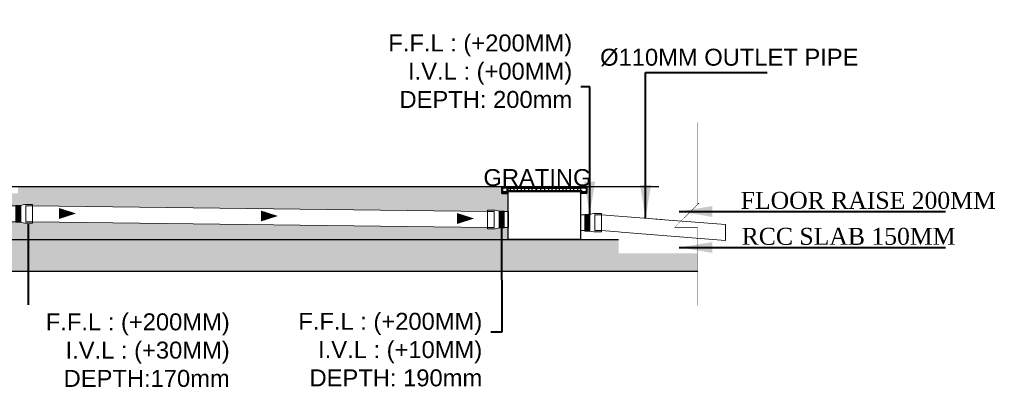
# Model space of a CAD drawing. Header units: inches. Extents: x 105152 to 158499, y 12149 to 30915.
# Tile 68 of 256: x 122849 to 122997, y 22284 to 22341. Entities that reach past the tile are written whole.
import ezdxf

# ---------------------------------------------------------------- set-up
doc = ezdxf.new("R2010")
doc.units = ezdxf.units.IN
doc.header["$MEASUREMENT"] = 0
doc.layers.add('00-ABM-GRATING', color=160, linetype='Continuous')
doc.layers.add('SYM-GRATING', color=8, linetype='Continuous')
for name, color, linetype, lineweight in [('BORDER', 7, 'Continuous', 40), ('CKD Dimensions', 3, 'Continuous', 0), ('Flow Direction', 1, 'Continuous', 0), ('P2 WASTE', 3, 'Continuous', 0), ('PP-SECTION LINE', 6, 'Continuous', 25), ('PP-TEXT', 7, 'Continuous', 40), ('WALLS', 7, 'Continuous', 30)]:
    doc.layers.add(name, color=color, linetype=linetype, lineweight=lineweight)
doc.styles.add('Arial', font='GOTHIC.TTF')
doc.styles.get("Standard").update_dxf_attribs({"font": 'arial.ttf', "height": 6})
doc.styles.add('TIMES NEW ROMAN', font='times.ttf')
doc.dimstyles.new('PP-DIM', dxfattribs={"dimtxt": 4, "dimasz": 1, "dimexe": 1, "dimexo": 1, "dimgap": 0.09, "dimtad": 0, "dimdec": 0, "dimzin": 0, "dimdsep": 46, "dimlunit": 4, "dimtxsty": 'TIMES NEW ROMAN', "dimblk": 'ARCHTICK', "dimcen": 0.09, "dimdle": 1, "dimclrd": 256, "dimclre": 256, "dimclrt": 256, "dimadec": 0, "dimazin": 0, "dimtfac": 1, "dimtdec": 4, "dimtofl": 0, "dimtmove": 1, "dimatfit": 3, "dimfxl": 1, "dimtolj": 1, "dimtzin": 0, "dimlwd": -1, "dimlwe": -1, "dimarcsym": 0})
pattern_1 = [(37.5, (106264.80735, 28272.1995), (-0.0102402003, 0.313224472), [0, -0.2470912, 0, -0.276352, 0, -0.26416]), (7.5, (106264.80735, 28272.1995), (0.287694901, 0.458768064), [0, -0.1332992, 0, -0.2227072, 0, -0.085344]), (327.5, (106264.6074, 28272.1995), (0.506235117, 0.000919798), [0, -0.08128, 0, -0.292608, 0, -0.382016]), (317.5, (106264.6074, 28272.1995), (0.48867613, 0.142674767), [0, -0.04064, 0, -0.1918208, 0, -0.219456])]

# ---------------------------------------------------------------- blocks, each defined once
blk = doc.blocks.new('zw$ED55')
at = {"layer": '00-ABM-GRATING', "lineweight": 0}
for p, q in [((20.1, -77.3), (20.1, 1.7)), ((23.1, -77.3), (23.1, 1.7)), ((26.2, -77.3), (26.2, 1.7)), ((29.3, -77.3), (29.3, 1.7)), ((32.3, -77.3), (32.3, 1.7)), ((35.4, -77.3), (35.4, 1.7)), ((38.4, -77.3), (38.4, 1.7)), ((97.9, -81.4), (97.9, 6.4))]:
    blk.add_line(p, q, dxfattribs=at)
at = {"layer": '00-ABM-GRATING', "lineweight": 0, "flags": 128}
blk.add_lwpolyline([(0, -75), (42.5, -75), (42.5, 0), (0, 0)], close=True, dxfattribs=at)
for points in [[(20.1, 1.7), (39.6, 1.7), (61.9, 6.4), (97.9, 6.4)], [(97.9, 6.4), (97.9, 0), (66.4, 0)], [(66.4, -75), (66.4, 0)], [(20.1, -77.3), (39.6, -77.3), (61.9, -81.4), (97.9, -81.4)], [(97.9, -81.4), (97.9, -75), (66.4, -75)]]:
    blk.add_lwpolyline(points, dxfattribs=at)
blk = doc.blocks.new('_ArchTick')
at = {"color": 0, "linetype": 'ByBlock', "const_width": 0.15}
blk.add_lwpolyline([(-0.5, -0.5), (0.5, 0.5)], dxfattribs=at)

msp = doc.modelspace()

# ---------------------------------------------------------------- hatches: boundary and pattern name
at = {"layer": 'BORDER'}
h = msp.add_hatch(dxfattribs=at)
h.set_pattern_fill('ANSI31', color=1, scale=0.004425, style=0)
h.set_pattern_definition([(45, (122687.00750585, 22115.45125964), (-0.0003911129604, 0.0003911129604), [])])
h.paths.add_polyline_path([(122921.64, 22315.94), (122921.6, 22315.94), (122921.6, 22315.02), (122922.54, 22315.02), (122922.53, 22315.04), (122921.64, 22315.04)])
h = msp.add_hatch(dxfattribs=at)
h.set_pattern_fill('ANSI31', color=1, scale=0.004425, style=0)
h.set_pattern_definition([(45, (122688.93467343, 22115.45125964), (-0.0003911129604, 0.0003911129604), [])])
h.paths.add_polyline_path([(122934.32, 22315.07), (122933.46, 22315.07), (122933.45, 22315.04), (122934.35, 22315.04), (122934.35, 22315.94), (122934.32, 22315.94)])
at = {"layer": 'CKD Dimensions', "ltscale": 0.25}
h = msp.add_hatch(dxfattribs=at)
h.set_pattern_fill('AR-SAND', color=251, scale=0.0064)
h.set_pattern_definition(pattern_1)
h.paths.add_polyline_path([(122738.24, 22310.5), (122741.88, 22314.12), (122741.68, 22314.12), (122741.68, 22316.04), (122747.44, 22316.04), (122747.44, 22315.78), (122748.09, 22315.78, 0.414202), (122748.03, 22315.72, 1), (122748.16, 22315.72, 0.414214), (122748.09, 22315.78), (122751.49, 22315.78, 2.414214), (122751.55, 22315.72), (122751.55, 22315.23, 0.240857), (122751.55, 22314.06), (122751.55, 22313.92), (122748.03, 22313.92), (122748.03, 22313.15, 0.414214), (122748.35, 22312.83), (122751.23, 22312.83, 0.414214), (122751.55, 22313.15), (122751.55, 22313.92), (122751.55, 22314.06, 0.051456), (122752.19, 22312.83), (122752.86, 22312.83), (122752.86, 22312.75, 0.787099), (122753.22, 22312.61), (122754.13, 22312.61, 1), (122754.39, 22312.61), (122754.74, 22312.84), (122772.68, 22312.48), (122772.68, 22312.27), (122773.83, 22312.27), (122774.45, 22312.39), (122774.54, 22312.4), (122775.17, 22312.4), (122775.17, 22312.42), (122775.82, 22312.41), (122775.82, 22311.24), (122786.73, 22311.24), (122786.73, 22312), (122787.37, 22312), (122787.37, 22311.92), (122787.96, 22311.92), (122788, 22311.92), (122788.71, 22311.79), (122789.86, 22311.79), (122789.86, 22312), (122833.63, 22311.18), (122833.63, 22310.98), (122834.78, 22310.98), (122835.5, 22311.11), (122836.12, 22311.11), (122836.12, 22311.18), (122836.77, 22311.18), (122836.77, 22310.02), (122847.67, 22310.02), (122847.67, 22310.7), (122848.31, 22310.7), (122848.31, 22310.63), (122848.94, 22310.63), (122849.65, 22310.5), (122850.8, 22310.5), (122850.8, 22310.7), (122919.4, 22309.84), (122919.4, 22309.64), (122920.55, 22309.64), (122921.27, 22309.77), (122921.89, 22309.77), (122921.89, 22309.84), (122922.53, 22309.84), (122922.53, 22308.04), (122741.68, 22308.04), (122741.68, 22310.5)])
h = msp.add_hatch(dxfattribs=at)
h.set_pattern_fill('AR-SAND', color=251, scale=0.0064)
h.set_pattern_definition(pattern_1)
h.paths.add_polyline_path([(122848.64, 22316.04), (122921.57, 22316.04), (122921.57, 22315.84), (122921.57, 22315.21), (122921.57, 22315.21), (122921.57, 22314.97), (122922.53, 22314.97), (122922.53, 22312.24), (122921.89, 22312.24), (122921.89, 22312.29), (122921.79, 22312.29), (122921.7, 22312.29), (122921.6, 22312.29), (122921.5, 22312.29), (122921.4, 22312.29), (122921.3, 22312.29), (122921.27, 22312.29), (122920.55, 22312.44), (122919.4, 22312.44), (122919.4, 22312.24), (122850.8, 22313.1), (122850.8, 22313.31), (122849.65, 22313.31), (122848.94, 22313.16), (122848.9, 22313.16), (122848.8, 22313.16), (122848.7, 22313.16), (122848.6, 22313.16), (122848.51, 22313.16), (122848.41, 22313.16), (122848.31, 22313.16), (122848.31, 22313.1), (122847.67, 22313.1), (122847.67, 22315), (122848.64, 22315), (122848.64, 22315.21), (122848.64, 22315.84)])
h.paths.add_polyline_path([(122787.7, 22316.04), (122835.81, 22316.04), (122835.81, 22315.84), (122835.81, 22315.21), (122835.81, 22315.21), (122835.81, 22314.97), (122836.77, 22314.97), (122836.77, 22313.58), (122836.12, 22313.58), (122836.12, 22313.64), (122836.02, 22313.64), (122835.93, 22313.64), (122835.83, 22313.64), (122835.73, 22313.64), (122835.63, 22313.64), (122835.53, 22313.64), (122835.5, 22313.64), (122834.78, 22313.79), (122833.63, 22313.79), (122833.63, 22313.58), (122789.86, 22314.4), (122789.86, 22314.6), (122788.71, 22314.6), (122788, 22314.45), (122787.96, 22314.45), (122787.86, 22314.45), (122787.76, 22314.45), (122787.66, 22314.45), (122787.57, 22314.45), (122787.47, 22314.45), (122787.37, 22314.45), (122787.37, 22314.4), (122786.73, 22314.4), (122786.73, 22315), (122787.7, 22315), (122787.7, 22315.21), (122787.7, 22315.84)])
at = {"layer": 'PP-SECTION LINE', "ltscale": 0.25}
h = msp.add_hatch(dxfattribs=at)
h.set_pattern_fill('AR-CONC', color=251, scale=0.032)
h.set_pattern_definition([(50, (109391.669, 18676.5916), (5.8299094, -0.5100507), [0.6096, -6.7056]), (355, (109391.669, 18676.5916), (-1.1277704, 6.1138126), [0.48768, -5.36448]), (100.451, (109392.1546, 18676.549), (4.70216, 5.603734), [0.51808, -5.69888]), (46.1842, (109391.669, 18678.217), (8.6745293, -1.3453545), [0.9144, -10.0584]), (96.6356, (109392.392, 18678.105), (7.5969355, 7.917618), [0.77712, -8.54832]), (351.184, (109391.669, 18678.217), (7.5969474, 7.917604), [0.73152, -8.04672]), (21, (109392.4816, 18677.811), (4.8516762, -3.2724966), [0.6096, -6.7056]), (326, (109392.4816, 18677.811), (1.977665, 5.894015), [0.48768, -5.36448]), (71.4514, (109392.886, 18677.538), (6.8293277, 2.6215314), [0.51808, -5.69888]), (37.5, (109391.6688, 18676.5916), (0.0988353, 2.70576124), [0, -5.299456, 0, -5.44576, 0, -5.3848]), (7.5, (109391.6688, 18676.5916), (2.1382292, 3.2057784), [0, -3.104896, 0, -5.177536, 0, -2.05232]), (327.5, (109389.8562, 18676.5916), (4.33889905, -0.1833198), [0, -2.032, 0, -6.33984, 0, -8.41248]), (317.5, (109389.0434, 18676.5916), (4.7401338, 0.8136477), [0, -2.6416, 0, -4.210304, 0, -5.97408])])
h.paths.add_polyline_path([(122741.68, 22303.24), (122951.04, 22303.24), (122951.04, 22308.04), (122741.68, 22308.04)])

# ---------------------------------------------------------------- linework, layer by layer
at = {"color": 7}
for p, q in [((122741.68, 22316.04), (122951.1, 22316.04)), ((122741.68, 22308.04), (122951.1, 22308.04)), ((122741.68, 22303.24), (122951.1, 22303.24))]:
    msp.add_line(p, q, dxfattribs=at)
at = {"layer": 'BORDER', "color": 4}
msp.add_line((122922.31, 22315.38), (122933.66, 22315.38), dxfattribs=at)
at = {"layer": 'Flow Direction'}
for points in [[(122857.38, 22311.95, 0, 1.64, 0), (122854.82, 22311.95, 1.64, 1.64, 0)], [(122887.8, 22311.57, 0, 1.64, 0), (122885.24, 22311.57, 1.64, 1.64, 0)], [(122917.38, 22311.19, 0, 1.64, 0), (122914.82, 22311.19, 1.64, 1.64, 0)]]:
    msp.add_lwpolyline(points, format="xyseb", dxfattribs=at)
at = {"layer": 'P2 WASTE'}
for p, q in [((122850.81, 22313.1), (122919.41, 22312.24)), ((122919.41, 22309.84), (122850.81, 22310.7))]:
    msp.add_line(p, q, dxfattribs=at)
at = {"layer": 'SYM-GRATING', "color": 4}
for p, q in [((122921.57, 22314.97), (122921.57, 22316.04)), ((122921.57, 22314.97), (122922.53, 22314.97)), ((122934.4, 22315), (122933.46, 22315)), ((122934.4, 22315), (122934.4, 22316.04))]:
    msp.add_line(p, q, dxfattribs=at)
at = {"layer": 'SYM-GRATING', "color": 4, "flags": 128}
msp.add_lwpolyline([(122922.53, 22315.77), (122933.44, 22315.77), (122933.44, 22308.04), (122922.53, 22308.04)], close=True, dxfattribs=at)
at = {"layer": 'WALLS', "color": 1}
for p, q in [((122921.69, 22315.21), (122921.69, 22315.84)), ((122921.69, 22315.84), (122934.27, 22315.84)), ((122934.27, 22315.21), (122921.69, 22315.21)), ((122929.04, 22315.21), (122928.84, 22315.21))]:
    msp.add_line(p, q, dxfattribs=at)
at = {"layer": 'WALLS', "color": 3}
for p, q in [((122928.86, 22315.21), (122928.86, 22315.38)), ((122928.86, 22315.38), (122929.04, 22315.38)), ((122929.04, 22315.38), (122929.04, 22315.21))]:
    msp.add_line(p, q, dxfattribs=at)
at = {"layer": 'WALLS', "color": 1}
for points in [[(122921.69, 22315.84), (122922.3, 22315.84), (122922.3, 22315.21), (122921.69, 22315.21)], [(122922.85, 22315.84), (122923.38, 22315.84), (122923.38, 22315.38), (122922.85, 22315.38)], [(122923.94, 22315.84), (122924.47, 22315.84), (122924.47, 22315.38), (122923.94, 22315.38)], [(122925.03, 22315.84), (122925.57, 22315.84), (122925.57, 22315.38), (122925.03, 22315.38)], [(122926.12, 22315.84), (122926.66, 22315.84), (122926.66, 22315.38), (122926.12, 22315.38)], [(122926.83, 22315.84), (122927.37, 22315.84), (122927.37, 22315.38), (122926.83, 22315.38)], [(122928.06, 22315.84), (122928.6, 22315.84), (122928.6, 22315.38), (122928.06, 22315.38)], [(122929.14, 22315.84), (122929.68, 22315.84), (122929.68, 22315.38), (122929.14, 22315.38)], [(122930.23, 22315.84), (122930.77, 22315.84), (122930.77, 22315.38), (122930.23, 22315.38)], [(122931.32, 22315.84), (122931.86, 22315.84), (122931.86, 22315.38), (122931.32, 22315.38)], [(122932.41, 22315.84), (122932.95, 22315.84), (122932.95, 22315.38), (122932.41, 22315.38)]]:
    msp.add_lwpolyline(points, close=True, dxfattribs=at)

# ---------------------------------------------------------------- block references
at = {"layer": 'SYM-GRATING', "color": 4, "yscale": 0.03200000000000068, "zscale": 0.03200000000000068}
for p, xscale in [((122847.67, 22313.1), 0.03200000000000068), ((122922.54, 22312.24), -0.03200000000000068), ((122933.44, 22311.76), 0.03200000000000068)]:
    msp.add_blockref('zw$ED55', p, dxfattribs=dict(at, xscale=xscale))

# ---------------------------------------------------------------- texts
at = {"layer": 'PP-TEXT', "char_height": 2.56, "attachment_point": 3}
for s, insert, width in [('\\pxqj; \\P%%C110MM OUTLET PIPE', (122979.96, 22341.09, -0.9), 43.5867), ('\\pxql;GRATING', (122948.92, 22318.65), 30.1371)]:
    msp.add_mtext(s, dxfattribs=dict(at, insert=insert, width=width))

# ---------------------------------------------------------------- leaders
at = {"layer": 'PP-TEXT'}
for points in [[(122934.8, 22311.76), (122934.8, 22331.09), (122912.33, 22331.09)], [(122850.17, 22310.36, 142.54), (122850.17, 22293.64, 142.54), (122870.44, 22293.64, 142.54)], [(122921.53, 22309.81, -2.23), (122921.54, 22294.01, -2.23), (122898.47, 22294.01, -2.23)]]:
    msp.add_leader(points, dimstyle='PP-DIM', override={"dimasz": 5}, dxfattribs=at)

# ---------------------------------------------------------------- next in the draw order: texts
at = {"layer": 'PP-TEXT', "char_height": 2.56, "width": 30.1371, "attachment_point": 3, "bg_fill": 2}
for s, insert in [('\\pxqr;F.F.L : (+200MM)\\PI.V.L : (+00MM)\\PDEPTH: 200mm', (122932.16, 22338.98)), ('\\pxqr;F.F.L : (+200MM)\\PI.V.L : (+30MM)\\PDEPTH:170mm', (122880.54, 22296.87)), ('\\pxqr;F.F.L : (+200MM)\\PI.V.L : (+10MM)\\PDEPTH: 190mm', (122918.6, 22296.95, 2.23))]:
    msp.add_mtext(s, dxfattribs=dict(at, insert=insert))
at = {"layer": 'PP-TEXT', "insert": (122996.02, 22315.21, 3348562.07), "char_height": 2.56, "width": 49.4729, "attachment_point": 3, "style": 'Arial', "bg_fill": 2}
msp.add_mtext('{\\fTimes New Roman|b0|i0|c0|p34;FLOOR RAISE 200MM}', dxfattribs=at)

# ---------------------------------------------------------------- next in the draw order: texts
at = {"layer": 'PP-TEXT', "insert": (122989.94, 22309.78, 3348562.07), "char_height": 2.56, "width": 49.4729, "attachment_point": 3, "style": 'Arial', "bg_fill": 2}
msp.add_mtext('{\\fTimes New Roman|b0|i0|c0|p34;RCC SLAB 150MM}', dxfattribs=at)

# ---------------------------------------------------------------- next in the draw order: linework, layer by layer
at = {"const_width": 0.064, "flags": 128}
msp.add_lwpolyline([(122951.04, 22298.05), (122951.04, 22309.86), (122947.61, 22309.86), (122951.24, 22313.48), (122951.04, 22313.48), (122951.04, 22325.72)], dxfattribs=at)
at = {"layer": 'P2 WASTE'}
for p, q in [((122936.57, 22311.76), (122955.26, 22310.27)), ((122955.26, 22307.87), (122955.26, 22310.27)), ((122936.57, 22309.36), (122955.26, 22307.87))]:
    msp.add_line(p, q, dxfattribs=at)

# ---------------------------------------------------------------- next in the draw order: leaders
at = {"layer": 'PP-TEXT'}
for points in [[(122943.22, 22311.23), (122943.22, 22333.23), (122961.54, 22333.23)], [(122948.3, 22312.25), (122988.45, 22312.25)], [(122948.3, 22306.82), (122988.45, 22306.82)]]:
    msp.add_leader(points, dimstyle='PP-DIM', override={"dimasz": 5}, dxfattribs=at)

doc.saveas('drawing.dxf')
